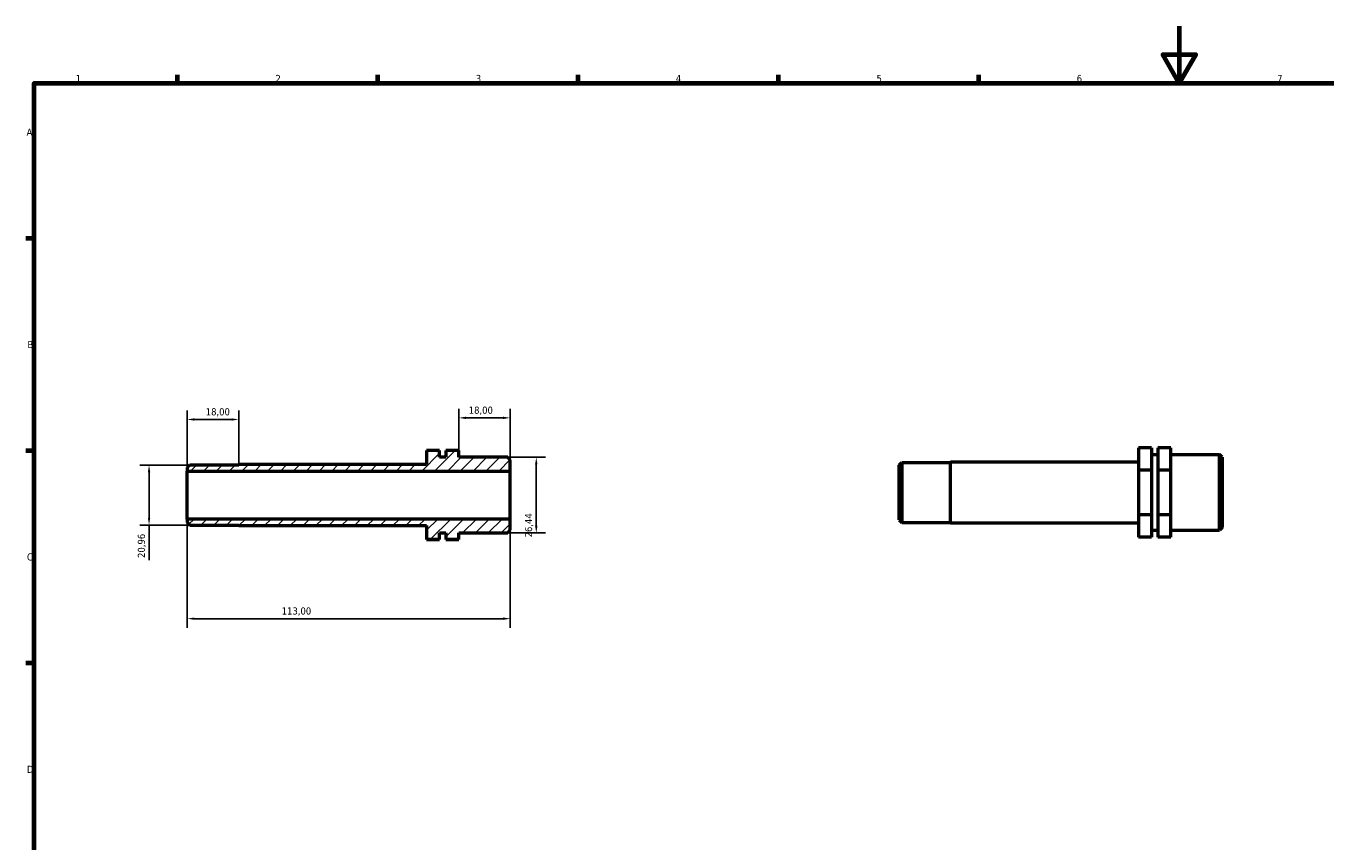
# Model space of a CAD drawing. Header units: millimetres. Extents: x 0 to 895, y 0 to 594.
# Tile 2 of 3: x 17 to 472, y 309 to 594. Entities that reach past the tile are written whole.
import ezdxf

# ---------------------------------------------------------------- set-up
doc = ezdxf.new("R2010")
doc.units = ezdxf.units.MM
for name, color, linetype, lineweight in [('Border (ISO)', 7, 'Continuous', 70), ('Dimension (ISO)', 7, 'Continuous', 25), ('Hatch (ISO)', 7, 'Continuous', 18), ('Visible (ISO)', 7, 'Continuous', 50)]:
    doc.layers.add(name, color=color, linetype=linetype, lineweight=lineweight)
doc.styles.add('Note Text (ISO)', font='tahoma.ttf')
doc.dimstyles.new('Default (ISO)', dxfattribs={"dimtxt": 2.5, "dimasz": 2.5, "dimexe": 3.175, "dimexo": 0, "dimgap": 0.762, "dimtad": 1, "dimrnd": 1e-08, "dimzin": 0, "dimtxsty": 'Note Text (ISO)', "dimcen": 0.09, "dimdle": 10, "dimclrd": 256, "dimclre": 256, "dimclrt": 232, "dimazin": 0, "dimtfac": 1.40208, "dimtmove": 0, "dimatfit": 3, "dimfxl": 1, "dimtolj": 1, "dimtzin": 0, "dimlwd": -1, "dimlwe": -1, "dimarcsym": 0})

# ---------------------------------------------------------------- blocks, each defined once
blk = doc.blocks.new('Borders Default Border')
at = {"layer": 'Border (ISO)'}
for p, q in [((70.08, 574), (70.08, 576.9)), ((140.17, 574), (140.17, 576.9)), ((210.25, 574), (210.25, 576.9)), ((280.33, 574), (280.33, 576.9)), ((350.42, 574), (350.42, 576.9)), ((20, 519.75), (17.1, 519.75)), ((20, 445.5), (17.1, 445.5)), ((20, 371.25), (17.1, 371.25))]:
    blk.add_line(p, q, dxfattribs=at)
at = {"layer": 'Border (ISO)', "flags": 128}
for points in [[(420.5, 594), (420.5, 574), (414.73, 584), (426.27, 584), (420.5, 574)], [(20, 20), (20, 574), (821, 574), (821, 20), (20, 20)]]:
    blk.add_lwpolyline(points, dxfattribs=at)
at = {"layer": 'Border (ISO)', "color": 232, "true_color": 0xca0064, "char_height": 2.5, "attachment_point": 7, "style": 'Note Text (ISO)'}
for s, insert in [('1', (34.48, 574.4)), ('2', (104.37, 574.4)), ('3', (174.43, 574.35)), ('4', (244.42, 574.4)), ('5', (314.64, 574.35)), ('6', (384.66, 574.35)), ('7', (454.77, 574.4)), ('A', (17.29, 555.62)), ('B', (17.59, 481.37)), ('C', (17.43, 407.08)), ('D', (17.43, 332.88))]:
    blk.add_mtext(s, dxfattribs=dict(at, insert=insert))
blk = doc.blocks.new('*D7')
at = {"layer": 'Defpoints', "color": 0, "transparency": 16777216}
for p in [(73.5, 421.63), (186.5, 421.63), (73.5, 386.79)]:
    blk.add_point(p, dxfattribs=at)
at = {"layer": 'Dimension (ISO)', "transparency": 16777216}
for p, q in [((73.5, 421.63), (73.5, 383.62)), ((186.5, 421.63), (186.5, 383.62)), ((184, 386.79), (76, 386.79))]:
    blk.add_line(p, q, dxfattribs=at)
for points in [[(76, 387.21), (76, 386.38), (73.5, 386.79)], [(184, 387.21), (184, 386.38), (186.5, 386.79)]]:
    blk.add_solid(points, dxfattribs=at)
at = {"layer": 'Dimension (ISO)', "color": 232, "true_color": 0xca0064, "transparency": 16777216, "insert": (106.55, 390.73), "char_height": 2.5, "attachment_point": 1, "style": 'Note Text (ISO)'}
blk.add_mtext('\\A1;113,00', dxfattribs=at)
blk = doc.blocks.new('*D8')
at = {"layer": 'Defpoints', "color": 0, "transparency": 16777216}
for p in [(168.5, 457), (168.5, 445.58), (186.5, 438.4)]:
    blk.add_point(p, dxfattribs=at)
at = {"layer": 'Dimension (ISO)', "transparency": 16777216}
for p, q in [((168.5, 445.58), (168.5, 460.17)), ((186.5, 438.4), (186.5, 460.17)), ((184, 457), (171, 457))]:
    blk.add_line(p, q, dxfattribs=at)
for points in [[(171, 457.42), (171, 456.58), (168.5, 457)], [(184, 457.42), (184, 456.58), (186.5, 457)]]:
    blk.add_solid(points, dxfattribs=at)
at = {"layer": 'Dimension (ISO)', "color": 232, "true_color": 0xca0064, "transparency": 16777216, "insert": (171.98, 460.94), "char_height": 2.5, "attachment_point": 1, "style": 'Note Text (ISO)'}
blk.add_mtext('\\A1;18,00', dxfattribs=at)
blk = doc.blocks.new('*D9')
at = {"layer": 'Defpoints', "color": 0, "transparency": 16777216}
for p in [(74.4, 440.49), (60.15, 419.54), (74.4, 419.54)]:
    blk.add_point(p, dxfattribs=at)
at = {"layer": 'Dimension (ISO)', "transparency": 16777216}
for p, q in [((74.4, 440.49), (56.97, 440.49)), ((60.15, 437.99), (60.15, 422.04)), ((74.4, 419.54), (56.97, 419.54)), ((60.15, 419.54), (60.15, 407.26))]:
    blk.add_line(p, q, dxfattribs=at)
for points in [[(59.73, 437.99), (60.56, 437.99), (60.15, 440.49)], [(59.73, 422.04), (60.56, 422.04), (60.15, 419.54)]]:
    blk.add_solid(points, dxfattribs=at)
at = {"layer": 'Dimension (ISO)', "color": 232, "true_color": 0xca0064, "transparency": 16777216, "insert": (56.21, 408.02), "char_height": 2.5, "attachment_point": 1, "rotation": 90, "style": 'Note Text (ISO)'}
blk.add_mtext('\\A1;20,96', dxfattribs=at)
blk = doc.blocks.new('*D10')
at = {"layer": 'Defpoints', "color": 0, "transparency": 16777216}
for p in [(185.6, 443.23), (185.6, 416.79), (195.6, 416.79)]:
    blk.add_point(p, dxfattribs=at)
at = {"layer": 'Dimension (ISO)', "transparency": 16777216}
for p, q in [((185.6, 443.23), (198.78, 443.23)), ((195.6, 440.73), (195.6, 419.29)), ((185.6, 416.79), (198.78, 416.79))]:
    blk.add_line(p, q, dxfattribs=at)
for points in [[(195.18, 440.73), (196.02, 440.73), (195.6, 443.23)], [(195.18, 419.29), (196.02, 419.29), (195.6, 416.79)]]:
    blk.add_solid(points, dxfattribs=at)
at = {"layer": 'Dimension (ISO)', "color": 232, "true_color": 0xca0064, "transparency": 16777216, "insert": (191.66, 415.19), "char_height": 2.5, "attachment_point": 1, "rotation": 90, "style": 'Note Text (ISO)'}
blk.add_mtext('\\A1;26,44', dxfattribs=at)
blk = doc.blocks.new('*D11')
at = {"layer": 'Defpoints', "color": 0, "transparency": 16777216}
for p in [(91.5, 456.43), (73.5, 438.4), (91.5, 440.65)]:
    blk.add_point(p, dxfattribs=at)
at = {"layer": 'Dimension (ISO)', "transparency": 16777216}
for p, q in [((73.5, 438.4), (73.5, 459.61)), ((91.5, 440.65), (91.5, 459.61)), ((76, 456.43), (89, 456.43))]:
    blk.add_line(p, q, dxfattribs=at)
for points in [[(76, 456.85), (76, 456.02), (73.5, 456.43)], [(89, 456.85), (89, 456.02), (91.5, 456.43)]]:
    blk.add_solid(points, dxfattribs=at)
at = {"layer": 'Dimension (ISO)', "color": 232, "true_color": 0xca0064, "transparency": 16777216, "insert": (79.98, 460.37), "char_height": 2.5, "attachment_point": 1, "style": 'Note Text (ISO)'}
blk.add_mtext('\\A1;18,00', dxfattribs=at)

msp = doc.modelspace()

# ---------------------------------------------------------------- hatches: boundary and pattern name
at = {"layer": 'Hatch (ISO)'}
h = msp.add_hatch(dxfattribs=at)
h.set_pattern_fill('ANSI31', color=256, scale=25.4, style=0)
h.set_pattern_definition([(45, (0, 0), (-2.245064, 2.245064), [])])
h.paths.add_polyline_path([(73.5, 420.436), (74.4, 419.536), (91.5, 419.536), (91.5, 419.377), (157.25, 419.377), (157.25, 414.451), (161.75, 414.451), (161.75, 416.793), (164, 416.793), (164, 414.451), (168.5, 414.451), (168.5, 416.793), (185.6, 416.793), (186.5, 417.693), (186.5, 421.631), (73.5, 421.631)])
h.paths.add_polyline_path([(74.4, 440.491), (73.5, 439.591), (73.5, 438.395), (186.5, 438.395), (186.5, 442.334), (185.6, 443.234), (168.5, 443.234), (168.5, 445.575), (164, 445.575), (164, 443.234), (161.75, 443.234), (161.75, 445.575), (157.25, 445.575), (157.25, 440.649), (91.5, 440.649), (91.5, 440.491)])

# ---------------------------------------------------------------- linework, layer by layer
at = {"layer": 'Visible (ISO)'}
for p, q in [((410.781, 446.522), (406.281, 446.522)), ((406.281, 446.522), (406.281, 438.689)), ((410.781, 446.522), (410.781, 438.689)), ((417.531, 446.522), (413.031, 446.522)), ((413.031, 446.522), (413.031, 438.689)), ((417.531, 438.689), (417.531, 446.522)), ((161.75, 445.575), (157.25, 445.575)), ((157.25, 445.575), (157.25, 440.649)), ((161.75, 443.234), (161.75, 445.575)), ((164, 443.234), (161.75, 443.234)), ((168.5, 445.575), (164, 445.575)), ((164, 445.575), (164, 443.234)), ((168.5, 443.234), (168.5, 445.575)), ((185.6, 443.234), (168.5, 443.234)), ((186.5, 442.334), (185.6, 443.234)), ((186.5, 438.395), (186.5, 442.334)), ((322.531, 440.511), (323.431, 441.411)), ((323.431, 441.411), (323.431, 420.456)), ((323.431, 441.411), (340.531, 441.411)), ((340.531, 420.298), (340.531, 441.57)), ((340.531, 441.57), (406.281, 441.57)), ((410.781, 444.154), (413.031, 444.154)), ((417.531, 444.154), (434.631, 444.154)), ((434.631, 417.713), (434.631, 444.154)), ((435.531, 443.254), (434.631, 444.154)), ((435.531, 443.254), (435.531, 418.613)), ((74.4, 440.491), (73.5, 439.591)), ((73.5, 439.591), (73.5, 438.395)), ((73.5, 438.395), (186.5, 438.395)), ((73.5, 421.631), (73.5, 438.395)), ((91.5, 440.491), (74.4, 440.491)), ((157.25, 440.649), (91.5, 440.649)), ((91.5, 440.649), (91.5, 440.491)), ((186.5, 421.631), (186.5, 438.395)), ((322.531, 421.356), (322.531, 440.511)), ((410.781, 438.689), (406.281, 438.689)), ((406.281, 438.689), (406.281, 423.1)), ((410.781, 438.689), (410.781, 423.1)), ((413.031, 438.689), (413.031, 423.1)), ((417.531, 438.689), (413.031, 438.689)), ((417.531, 423.1), (417.531, 438.689)), ((410.781, 423.1), (406.281, 423.1)), ((406.281, 423.1), (406.281, 415.345)), ((410.781, 423.1), (410.781, 415.345)), ((417.531, 423.1), (413.031, 423.1)), ((413.031, 423.1), (413.031, 415.345)), ((417.531, 415.345), (417.531, 423.1)), ((186.5, 421.631), (73.5, 421.631)), ((73.5, 421.631), (73.5, 420.436)), ((73.5, 420.436), (74.4, 419.536)), ((74.4, 419.536), (91.5, 419.536)), ((91.5, 419.536), (91.5, 419.377)), ((91.5, 419.377), (157.25, 419.377)), ((157.25, 419.377), (157.25, 414.451)), ((186.5, 417.693), (186.5, 421.631)), ((322.531, 421.356), (323.431, 420.456)), ((323.431, 420.456), (340.531, 420.456)), ((340.531, 420.298), (406.281, 420.298)), ((435.531, 418.613), (434.631, 417.713)), ((157.25, 414.451), (161.75, 414.451)), ((157.25, 414.451), (157.25, 414.425)), ((161.75, 414.425), (157.25, 414.425)), ((161.75, 414.451), (161.75, 416.793)), ((161.75, 416.793), (164, 416.793)), ((161.75, 414.451), (161.75, 414.425)), ((164, 416.793), (164, 414.451)), ((164, 414.451), (168.5, 414.451)), ((164, 414.451), (164, 414.425)), ((168.5, 414.425), (164, 414.425)), ((168.5, 414.451), (168.5, 416.793)), ((168.5, 416.793), (185.6, 416.793)), ((168.5, 414.425), (168.5, 414.451)), ((185.6, 416.793), (186.5, 417.693)), ((410.781, 415.345), (406.281, 415.345)), ((410.781, 417.713), (413.031, 417.713)), ((417.531, 415.345), (413.031, 415.345)), ((417.531, 417.713), (434.631, 417.713))]:
    msp.add_line(p, q, dxfattribs=at)

# ---------------------------------------------------------------- block references
msp.add_blockref('Borders Default Border', (0, 0))

# ---------------------------------------------------------------- dimensions: what is measured, and where the dimension line sits
at = {"layer": 'Dimension (ISO)'}
for base, p1, p2, angle, override, picture, middle in [((91.5, 456.433), (73.5, 438.395), (91.5, 440.649), 180, {"dimdec": 2, "dimtp": 0, "dimtm": 0, "dimtdec": 2, "dimtofl": 0, "dimatfit": 1}, '*D11', (84, 456.433)), ((168.5, 457), (186.5, 438.395), (168.5, 445.575), 180, {"dimdec": 2, "dimtp": 0, "dimtm": 0, "dimtdec": 2, "dimtofl": 0, "dimatfit": 1}, '*D8', (176, 457)), ((195.6, 416.793), (185.6, 443.234), (185.6, 416.793), 90, {"dimdec": 2, "dimtp": 0, "dimtm": 0, "dimtdec": 2, "dimtofl": 0, "dimatfit": 1}, '*D10', (195.6, 419.332)), ((60.145961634, 419.535559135), (74.4, 440.490559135), (74.4, 419.535559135), 90, {"dimdec": 2, "dimtp": 0, "dimtm": 0, "dimtdec": 2, "dimtofl": 0, "dimatfit": 2}, '*D9', (60.145961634, 412.146628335)), ((73.5, 386.792), (186.5, 421.631), (73.5, 421.631), 180, {"dimdec": 2, "dimtp": 0, "dimtm": 0, "dimtdec": 2, "dimtofl": 0, "dimatfit": 1}, '*D7', (111.5, 386.792))]:
    dim = msp.add_linear_dim(base=base, p1=p1, p2=p2, angle=angle, dimstyle='Default (ISO)', override=override, dxfattribs=at)
    dim.commit()
    dim.dimension.update_dxf_attribs({"geometry": picture, "text_midpoint": middle, "dimtype": 160})

doc.saveas('drawing.dxf')
